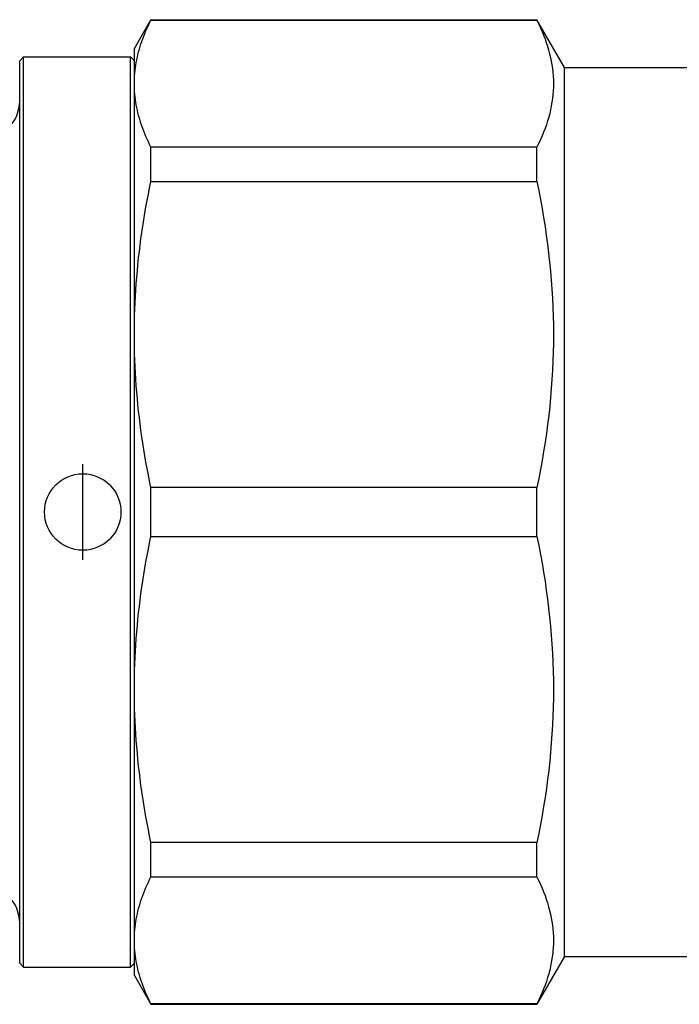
# Model space of a CAD drawing. Header units: millimetres. Extents: x 64 to 3509, y -40 to 420.
# Tile 3 of 12: x 275 to 310, y 155 to 207. Entities that reach past the tile are written whole.
import ezdxf

# ---------------------------------------------------------------- set-up
doc = ezdxf.new("R2010")
doc.units = ezdxf.units.MM
doc.layers.add('DETAIL', color=2, linetype='Continuous')
doc.layers.add('ORIGIN', color=6, linetype='Continuous')

msp = doc.modelspace()

# ---------------------------------------------------------------- linework, layer by layer
at = {"layer": 'DETAIL'}
for p, q in [((281.322, 205.407), (282.188, 206.907)), ((282.188, 206.875), (282.188, 206.907)), ((282.188, 206.907), (302.379, 206.907)), ((282.188, 206.875), (302.379, 206.875)), ((302.379, 206.875), (302.379, 206.907)), ((303.822, 204.407), (302.379, 206.907)), ((281.322, 203.561), (281.322, 205.407)), ((275.322, 204.757), (275.522, 204.957)), ((275.322, 157.557), (275.322, 204.757)), ((275.522, 157.357), (275.522, 204.957)), ((275.522, 204.957), (281.122, 204.957)), ((281.122, 157.357), (281.122, 204.957)), ((281.322, 204.757), (281.122, 204.957)), ((303.822, 157.907), (303.822, 204.407)), ((303.822, 204.407), (310.822, 204.407)), ((281.322, 190.437), (281.322, 203.561)), ((302.379, 200.247), (282.188, 200.247)), ((282.188, 198.438), (282.188, 200.247)), ((302.379, 198.438), (302.379, 200.247)), ((282.188, 198.438), (302.379, 198.438)), ((281.322, 171.877), (281.322, 190.437)), ((302.379, 182.436), (282.188, 182.436)), ((282.188, 179.878), (282.188, 182.436)), ((302.379, 179.878), (302.379, 182.436)), ((282.188, 179.878), (302.379, 179.878)), ((281.322, 158.753), (281.322, 171.877)), ((302.379, 163.876), (282.188, 163.876)), ((282.188, 162.067), (282.188, 163.876)), ((302.379, 162.067), (302.379, 163.876)), ((282.188, 162.067), (302.379, 162.067)), ((281.322, 156.907), (281.322, 158.753)), ((303.822, 157.907), (302.379, 155.407)), ((303.822, 157.907), (310.822, 157.907)), ((275.322, 157.557), (275.522, 157.357)), ((275.522, 157.357), (281.122, 157.357)), ((281.322, 157.557), (281.122, 157.357)), ((281.322, 156.907), (282.188, 155.407)), ((302.379, 155.439), (282.188, 155.439)), ((282.188, 155.407), (282.188, 155.439)), ((282.188, 155.407), (302.379, 155.407)), ((302.379, 155.407), (302.379, 155.439))]:
    msp.add_line(p, q, dxfattribs=at)
at = {"layer": 'DETAIL', "flags": 128}
for points in [[(281.322, 203.561), (281.324, 203.699), (281.329, 203.837), (281.337, 203.975), (281.348, 204.114), (281.362, 204.252), (281.379, 204.39), (281.399, 204.529), (281.422, 204.667), (281.449, 204.806), (281.478, 204.944), (281.51, 205.082), (281.545, 205.221), (281.583, 205.359), (281.624, 205.497), (281.668, 205.636), (281.715, 205.774), (281.765, 205.912), (281.817, 206.05), (281.872, 206.188), (281.93, 206.326), (281.991, 206.463), (282.054, 206.601), (282.12, 206.738), (282.188, 206.875)], [(302.379, 206.875), (302.475, 206.681), (302.565, 206.487), (302.65, 206.294), (302.73, 206.099), (302.805, 205.905), (302.874, 205.711), (302.937, 205.517), (302.994, 205.323), (303.046, 205.128), (303.092, 204.934), (303.132, 204.739), (303.166, 204.544), (303.194, 204.349), (303.216, 204.154), (303.232, 203.959), (303.241, 203.764), (303.245, 203.569), (303.242, 203.374), (303.233, 203.178), (303.218, 202.982), (303.196, 202.787), (303.169, 202.591), (303.135, 202.395), (303.095, 202.199), (303.049, 202.003), (302.997, 201.807), (302.939, 201.612), (302.876, 201.416), (302.806, 201.221), (302.732, 201.025), (302.651, 200.83), (302.566, 200.636), (302.475, 200.441), (302.379, 200.247)], [(282.188, 200.247), (282.12, 200.385), (282.054, 200.522), (281.991, 200.66), (281.93, 200.798), (281.872, 200.935), (281.817, 201.073), (281.765, 201.211), (281.715, 201.349), (281.668, 201.487), (281.625, 201.625), (281.584, 201.763), (281.545, 201.901), (281.51, 202.039), (281.478, 202.177), (281.448, 202.315), (281.422, 202.454), (281.399, 202.592), (281.379, 202.73), (281.361, 202.869), (281.347, 203.007), (281.336, 203.145), (281.329, 203.284), (281.324, 203.422), (281.322, 203.561)], [(281.322, 190.437), (281.324, 190.77), (281.329, 191.104), (281.337, 191.437), (281.348, 191.771), (281.362, 192.105), (281.379, 192.439), (281.399, 192.773), (281.422, 193.107), (281.449, 193.441), (281.478, 193.776), (281.51, 194.11), (281.545, 194.444), (281.583, 194.778), (281.624, 195.112), (281.668, 195.446), (281.715, 195.779), (281.765, 196.113), (281.817, 196.446), (281.872, 196.779), (281.93, 197.111), (281.991, 197.444), (282.054, 197.775), (282.12, 198.107), (282.188, 198.438)], [(302.379, 198.438), (302.475, 197.97), (302.565, 197.502), (302.65, 197.034), (302.73, 196.565), (302.805, 196.097), (302.874, 195.628), (302.937, 195.159), (302.994, 194.69), (303.046, 194.22), (303.092, 193.751), (303.132, 193.281), (303.166, 192.811), (303.194, 192.34), (303.216, 191.87), (303.232, 191.399), (303.241, 190.928), (303.245, 190.456), (303.242, 189.985), (303.233, 189.513), (303.218, 189.04), (303.196, 188.568), (303.169, 188.095), (303.135, 187.622), (303.095, 187.149), (303.049, 186.676), (302.997, 186.204), (302.939, 185.731), (302.876, 185.259), (302.806, 184.787), (302.732, 184.315), (302.651, 183.845), (302.566, 183.374), (302.475, 182.905), (302.379, 182.436)], [(282.188, 182.436), (282.12, 182.768), (282.054, 183.101), (281.991, 183.433), (281.93, 183.765), (281.872, 184.098), (281.817, 184.431), (281.765, 184.764), (281.715, 185.096), (281.668, 185.429), (281.625, 185.763), (281.584, 186.096), (281.545, 186.429), (281.51, 186.762), (281.478, 187.096), (281.448, 187.43), (281.422, 187.763), (281.399, 188.097), (281.379, 188.431), (281.361, 188.765), (281.347, 189.099), (281.336, 189.434), (281.329, 189.768), (281.324, 190.102), (281.322, 190.437)], [(281.322, 171.877), (281.324, 172.21), (281.329, 172.543), (281.337, 172.877), (281.348, 173.211), (281.362, 173.545), (281.379, 173.879), (281.399, 174.213), (281.422, 174.547), (281.449, 174.881), (281.478, 175.216), (281.51, 175.55), (281.545, 175.884), (281.583, 176.218), (281.624, 176.552), (281.668, 176.886), (281.715, 177.219), (281.765, 177.553), (281.817, 177.886), (281.872, 178.219), (281.93, 178.551), (281.991, 178.883), (282.054, 179.215), (282.12, 179.547), (282.188, 179.878)], [(302.379, 179.878), (302.475, 179.41), (302.565, 178.942), (302.65, 178.474), (302.73, 178.005), (302.805, 177.537), (302.874, 177.068), (302.937, 176.599), (302.994, 176.129), (303.046, 175.66), (303.092, 175.19), (303.132, 174.72), (303.166, 174.25), (303.194, 173.78), (303.216, 173.31), (303.232, 172.839), (303.241, 172.368), (303.245, 171.896), (303.242, 171.424), (303.233, 170.952), (303.218, 170.48), (303.196, 170.008), (303.169, 169.535), (303.135, 169.062), (303.095, 168.589), (303.049, 168.116), (302.997, 167.643), (302.939, 167.171), (302.876, 166.699), (302.806, 166.227), (302.732, 165.755), (302.651, 165.284), (302.566, 164.814), (302.475, 164.345), (302.379, 163.876)], [(282.188, 163.876), (282.12, 164.208), (282.054, 164.54), (281.991, 164.873), (281.93, 165.205), (281.872, 165.538), (281.817, 165.871), (281.765, 166.203), (281.715, 166.536), (281.668, 166.869), (281.625, 167.202), (281.584, 167.536), (281.545, 167.869), (281.51, 168.202), (281.478, 168.536), (281.448, 168.869), (281.422, 169.203), (281.399, 169.537), (281.379, 169.871), (281.361, 170.205), (281.347, 170.539), (281.336, 170.873), (281.329, 171.208), (281.324, 171.542), (281.322, 171.877)], [(281.322, 158.753), (281.324, 158.891), (281.329, 159.029), (281.337, 159.167), (281.348, 159.305), (281.362, 159.444), (281.379, 159.582), (281.399, 159.72), (281.422, 159.859), (281.449, 159.997), (281.478, 160.136), (281.51, 160.274), (281.545, 160.413), (281.583, 160.551), (281.624, 160.689), (281.668, 160.828), (281.715, 160.966), (281.765, 161.104), (281.817, 161.242), (281.872, 161.38), (281.93, 161.517), (281.991, 161.655), (282.054, 161.793), (282.12, 161.93), (282.188, 162.067)], [(302.379, 162.067), (302.475, 161.873), (302.565, 161.679), (302.65, 161.485), (302.73, 161.291), (302.805, 161.097), (302.874, 160.903), (302.937, 160.709), (302.994, 160.514), (303.046, 160.32), (303.092, 160.125), (303.132, 159.931), (303.166, 159.736), (303.194, 159.541), (303.216, 159.346), (303.232, 159.151), (303.241, 158.956), (303.245, 158.761), (303.242, 158.565), (303.233, 158.37), (303.218, 158.174), (303.196, 157.979), (303.169, 157.783), (303.135, 157.587), (303.095, 157.391), (303.049, 157.195), (302.997, 156.999), (302.939, 156.804), (302.876, 156.608), (302.806, 156.412), (302.732, 156.217), (302.651, 156.022), (302.566, 155.827), (302.475, 155.633), (302.379, 155.439)], [(282.188, 155.439), (282.12, 155.576), (282.054, 155.714), (281.991, 155.852), (281.93, 155.989), (281.872, 156.127), (281.817, 156.265), (281.765, 156.403), (281.715, 156.541), (281.668, 156.679), (281.625, 156.817), (281.584, 156.955), (281.545, 157.093), (281.51, 157.231), (281.478, 157.369), (281.448, 157.507), (281.422, 157.645), (281.399, 157.784), (281.379, 157.922), (281.361, 158.06), (281.347, 158.199), (281.336, 158.337), (281.329, 158.476), (281.324, 158.614), (281.322, 158.753)]]:
    msp.add_lwpolyline(points, dxfattribs=at)
at = {"layer": 'DETAIL'}
for centre, start, end in [((273.322, 202.657), 270, 0), ((273.322, 159.657), 0, 90)]:
    msp.add_arc(centre, 2, start, end, dxfattribs=at)
at = {"layer": 'ORIGIN'}
msp.add_line((278.622, 178.657), (278.622, 183.657), dxfattribs=at)
msp.add_circle((278.622, 181.157), 2, dxfattribs=at)

doc.saveas('drawing.dxf')
